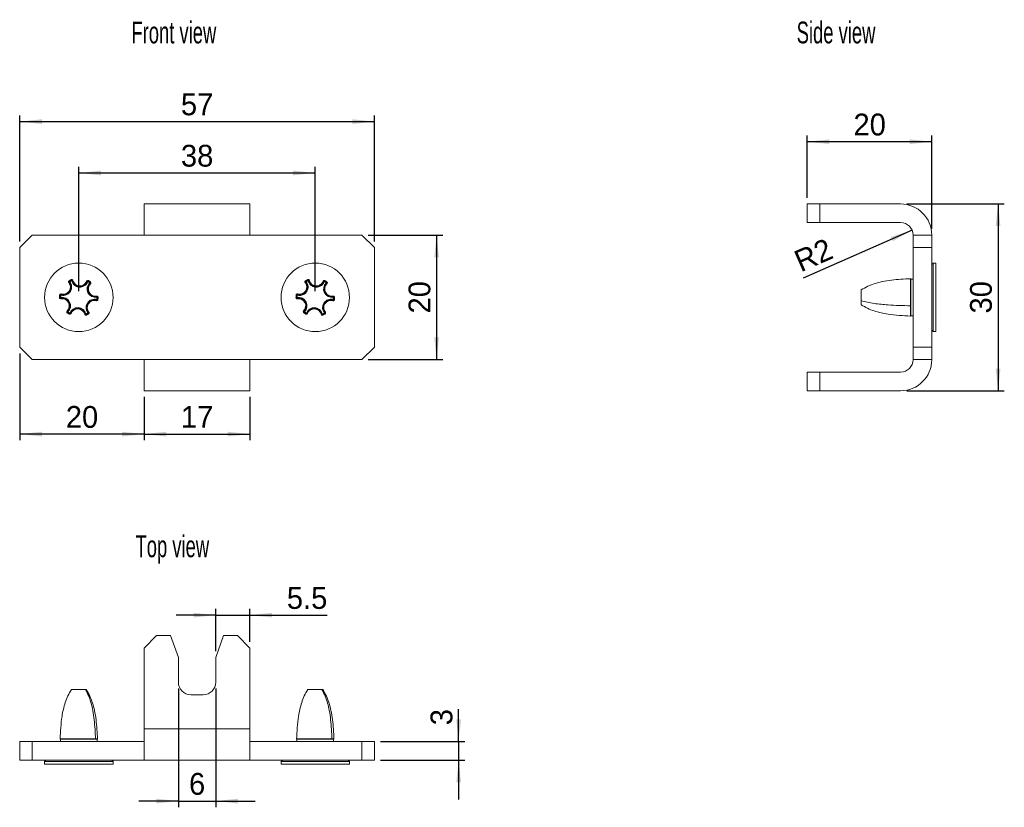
# Model space of a CAD drawing. Header units: millimetres. Extents: x 72 to 230, y 59 to 185.
import ezdxf

# ---------------------------------------------------------------- set-up
doc = ezdxf.new("R2010")
doc.units = ezdxf.units.MM
doc.layers.add('FORMAT', color=7, linetype='Continuous')
doc.styles.add('SLDTEXTSTYLE0', font='raavi.ttf')
doc.styles.add('SLDTEXTSTYLE1', font='arial.ttf')

msp = doc.modelspace()

# ---------------------------------------------------------------- linework, layer by layer
at = {"color": 7, "linetype": 'Continuous', "lineweight": 18}
for p, q in [((108.88, 155.54), (91.88, 155.54)), ((91.88, 150.54), (91.88, 155.54)), ((108.88, 150.54), (108.88, 155.54)), ((198.45, 152.54), (198.45, 155.54)), ((198.45, 155.54), (200.45, 155.54)), ((200.45, 155.54), (200.45, 152.54)), ((213.45, 155.54), (200.45, 155.54)), ((200.45, 152.54), (198.45, 152.54)), ((213.45, 152.54), (200.45, 152.54)), ((73.88, 150.54), (71.88, 148.54)), ((73.88, 150.54), (91.88, 150.54)), ((91.88, 150.54), (108.88, 150.54)), ((108.88, 150.54), (126.88, 150.54)), ((128.88, 148.54), (126.88, 150.54)), ((215.45, 148.54), (215.45, 150.54)), ((215.45, 150.54), (218.45, 150.54)), ((218.45, 150.54), (218.45, 148.54)), ((71.88, 132.54), (71.88, 148.54)), ((128.88, 148.54), (128.88, 132.54)), ((215.45, 132.54), (215.45, 148.54)), ((218.45, 148.54), (215.45, 148.54)), ((218.45, 132.54), (218.45, 148.54)), ((218.66, 146.04), (218.45, 145.83)), ((219.11, 146.04), (218.66, 146.04)), ((218.66, 146.04), (218.66, 145.45)), ((219.11, 145.45), (219.11, 146.04)), ((218.66, 145.45), (218.66, 135.04)), ((219.11, 135.04), (219.11, 145.45)), ((79.84, 142.98), (79.76, 142.92)), ((79.87, 143.13), (79.82, 143.22)), ((79.84, 142.98), (79.92, 143.04)), ((79.87, 143.13), (79.92, 143.04)), ((80.2, 143.3), (80.16, 143.39)), ((80.2, 143.3), (80.24, 143.21)), ((80.34, 143.23), (80.24, 143.21)), ((80.34, 143.23), (80.44, 143.26)), ((82.72, 143.09), (82.63, 143.13)), ((82.72, 143.09), (82.82, 143.06)), ((82.87, 143.15), (82.82, 143.06)), ((82.87, 143.15), (82.92, 143.23)), ((83.18, 142.94), (83.12, 142.86)), ((83.19, 142.79), (83.12, 142.86)), ((83.18, 142.94), (83.24, 143.02)), ((83.19, 142.79), (83.26, 142.71)), ((117.84, 142.98), (117.76, 142.92)), ((117.87, 143.13), (117.82, 143.22)), ((117.84, 142.98), (117.92, 143.04)), ((117.87, 143.13), (117.92, 143.04)), ((118.2, 143.3), (118.16, 143.39)), ((118.2, 143.3), (118.24, 143.21)), ((118.34, 143.23), (118.24, 143.21)), ((118.34, 143.23), (118.44, 143.26)), ((120.72, 143.09), (120.63, 143.13)), ((120.72, 143.09), (120.82, 143.06)), ((120.87, 143.15), (120.82, 143.06)), ((120.87, 143.15), (120.92, 143.23)), ((121.18, 142.94), (121.12, 142.86)), ((121.19, 142.79), (121.12, 142.86)), ((121.18, 142.94), (121.24, 143.02)), ((121.19, 142.79), (121.26, 142.71)), ((215.11, 143.49), (215.04, 143.54)), ((215.04, 143.54), (215.04, 139.19)), ((215.45, 143.49), (215.11, 143.49)), ((215.11, 143.49), (215.11, 143.18)), ((215.11, 143.18), (215.11, 137.59)), ((78.4, 140.9), (78.3, 140.91)), ((78.4, 140.9), (78.5, 140.89)), ((78.53, 140.99), (78.5, 140.89)), ((78.53, 140.99), (78.56, 141.08)), ((116.4, 140.9), (116.3, 140.91)), ((116.4, 140.9), (116.5, 140.89)), ((116.53, 140.99), (116.5, 140.89)), ((116.53, 140.99), (116.56, 141.08)), ((78.38, 140.52), (78.28, 140.52)), ((78.38, 140.52), (78.48, 140.52)), ((78.5, 140.43), (78.48, 140.52)), ((78.5, 140.43), (78.51, 140.33)), ((84.23, 140.09), (84.2, 140)), ((84.23, 140.09), (84.26, 140.19)), ((84.26, 140.65), (84.25, 140.75)), ((84.26, 140.65), (84.28, 140.56)), ((84.36, 140.18), (84.26, 140.19)), ((84.38, 140.56), (84.28, 140.56)), ((84.36, 140.18), (84.46, 140.17)), ((84.38, 140.56), (84.48, 140.56)), ((116.38, 140.52), (116.28, 140.52)), ((116.38, 140.52), (116.48, 140.52)), ((116.5, 140.43), (116.48, 140.52)), ((116.5, 140.43), (116.51, 140.33)), ((122.23, 140.09), (122.2, 140)), ((122.23, 140.09), (122.26, 140.19)), ((122.26, 140.65), (122.25, 140.75)), ((122.26, 140.65), (122.28, 140.56)), ((122.36, 140.18), (122.26, 140.19)), ((122.38, 140.56), (122.28, 140.56)), ((122.36, 140.18), (122.46, 140.17)), ((122.38, 140.56), (122.48, 140.56)), ((79.57, 138.29), (79.5, 138.36)), ((79.58, 138.14), (79.52, 138.06)), ((79.57, 138.29), (79.64, 138.22)), ((79.58, 138.14), (79.64, 138.22)), ((79.89, 137.93), (79.84, 137.85)), ((79.89, 137.93), (79.94, 138.02)), ((80.04, 137.98), (79.94, 138.02)), ((80.04, 137.98), (80.13, 137.95)), ((82.42, 137.85), (82.32, 137.82)), ((82.42, 137.85), (82.52, 137.87)), ((82.56, 137.78), (82.52, 137.87)), ((82.56, 137.78), (82.6, 137.69)), ((82.92, 138.1), (82.84, 138.04)), ((82.84, 138.04), (82.89, 137.95)), ((82.89, 137.95), (82.94, 137.86)), ((82.92, 138.1), (83, 138.16)), ((117.57, 138.29), (117.5, 138.36)), ((117.58, 138.14), (117.52, 138.06)), ((117.57, 138.29), (117.64, 138.22)), ((117.58, 138.14), (117.64, 138.22)), ((117.89, 137.93), (117.84, 137.85)), ((117.89, 137.93), (117.94, 138.02)), ((118.04, 137.98), (117.94, 138.02)), ((118.04, 137.98), (118.13, 137.95)), ((120.42, 137.85), (120.32, 137.82)), ((120.42, 137.85), (120.52, 137.87)), ((120.56, 137.78), (120.52, 137.87)), ((120.56, 137.78), (120.6, 137.69)), ((120.92, 138.1), (120.84, 138.04)), ((120.84, 138.04), (120.89, 137.95)), ((120.89, 137.95), (120.94, 137.86)), ((120.92, 138.1), (121, 138.16)), ((215.04, 139.19), (215.04, 137.54)), ((215.04, 137.54), (215.11, 137.59)), ((215.11, 137.59), (215.45, 137.59)), ((218.45, 135.25), (218.66, 135.04)), ((218.66, 135.04), (219.11, 135.04)), ((71.88, 132.54), (73.88, 130.54)), ((126.88, 130.54), (128.88, 132.54)), ((215.45, 130.54), (215.45, 132.54)), ((215.45, 132.54), (218.45, 132.54)), ((218.45, 132.54), (218.45, 130.54)), ((91.88, 130.54), (73.88, 130.54)), ((108.88, 130.54), (91.88, 130.54)), ((91.88, 130.54), (91.88, 125.54)), ((126.88, 130.54), (108.88, 130.54)), ((108.88, 130.54), (108.88, 125.54)), ((218.45, 130.54), (215.45, 130.54)), ((198.45, 125.54), (198.45, 128.54)), ((200.45, 128.54), (198.45, 128.54)), ((200.45, 128.54), (200.45, 125.54)), ((213.45, 128.54), (200.45, 128.54)), ((91.88, 125.54), (108.88, 125.54)), ((200.45, 125.54), (198.45, 125.54)), ((200.45, 125.54), (213.45, 125.54)), ((93.88, 86.22), (91.88, 84.22)), ((93.88, 86.22), (96.13, 86.22)), ((97.38, 82.72), (96.13, 86.22)), ((104.63, 86.22), (103.38, 82.72)), ((104.63, 86.22), (106.88, 86.22)), ((108.88, 84.22), (106.88, 86.22)), ((91.88, 71.22), (91.88, 84.22)), ((108.88, 84.22), (108.88, 71.22)), ((97.38, 78.72), (97.38, 82.72)), ((103.38, 82.72), (103.38, 78.72)), ((101.38, 76.72), (99.38, 76.72)), ((108.88, 71.22), (91.88, 71.22)), ((91.88, 66.22), (91.88, 71.22)), ((108.88, 66.22), (108.88, 71.22)), ((78.38, 69.63), (78.43, 69.56)), ((84.06, 69.63), (78.38, 69.63)), ((84.38, 69.63), (84.06, 69.63)), ((84.33, 69.56), (84.38, 69.63)), ((116.38, 69.63), (116.43, 69.56)), ((122.06, 69.63), (116.38, 69.63)), ((122.38, 69.63), (122.06, 69.63)), ((122.33, 69.56), (122.38, 69.63)), ((71.88, 66.22), (71.88, 69.22)), ((71.88, 69.22), (73.88, 69.22)), ((73.88, 69.22), (73.88, 66.22)), ((73.88, 69.22), (91.88, 69.22)), ((78.43, 69.56), (78.43, 69.22)), ((80.05, 69.56), (78.43, 69.56)), ((84.33, 69.56), (80.05, 69.56)), ((84.33, 69.22), (84.33, 69.56)), ((108.88, 69.22), (126.88, 69.22)), ((116.43, 69.56), (116.43, 69.22)), ((118.05, 69.56), (116.43, 69.56)), ((122.33, 69.56), (118.05, 69.56)), ((122.33, 69.22), (122.33, 69.56)), ((126.88, 66.22), (126.88, 69.22)), ((126.88, 69.22), (128.88, 69.22)), ((128.88, 69.22), (128.88, 66.22)), ((73.88, 66.22), (71.88, 66.22)), ((73.88, 66.22), (91.88, 66.22)), ((76.09, 66.22), (75.88, 66.01)), ((75.88, 66.01), (75.88, 65.56)), ((78.91, 66.01), (75.88, 66.01)), ((75.88, 65.56), (78.91, 65.56)), ((86.88, 66.01), (78.91, 66.01)), ((78.91, 65.56), (86.88, 65.56)), ((86.88, 66.01), (86.67, 66.22)), ((86.88, 65.56), (86.88, 66.01)), ((91.88, 66.22), (108.88, 66.22)), ((108.88, 66.22), (126.88, 66.22)), ((114.09, 66.22), (113.88, 66.01)), ((113.88, 66.01), (113.88, 65.56)), ((116.91, 66.01), (113.88, 66.01)), ((113.88, 65.56), (116.91, 65.56)), ((124.88, 66.01), (116.91, 66.01)), ((116.91, 65.56), (124.88, 65.56)), ((124.88, 66.01), (124.67, 66.22)), ((124.88, 65.56), (124.88, 66.01)), ((128.88, 66.22), (126.88, 66.22))]:
    msp.add_line(p, q, dxfattribs=at)
for centre in [(81.38, 140.54), (119.38, 140.54)]:
    msp.add_circle(centre, 5.5, dxfattribs=at)
for centre, radius, start, end in [((213.45, 150.54), 5, 0, 90), ((213.45, 150.54), 2, 0, 90), ((78.87, 142.19), 1.25, 254.0239, 39.3681), ((78.87, 142.19), 1.15, 296.696, 39.3681), ((79.92, 143.04), 0.2, 120.3117, 219.3681), ((81.38, 140.54), 3.1, 113.0803, 120.3117), ((79.92, 143.04), 0.1, 120.3117, 219.3681), ((81.38, 140.54), 3, 113.0803, 120.3117), ((81.38, 140.54), 2.9, 113.0803, 120.3117), ((80.24, 143.21), 0.2, 14.0239, 113.0803), ((80.24, 143.21), 0.1, 14.0239, 113.0803), ((81.55, 143.53), 1.25, 194.0239, 339.3681), ((81.55, 143.53), 1.15, 194.0239, 296.696), ((81.55, 143.53), 1.35, 296.696, 339.3681), ((82.82, 143.06), 0.2, 60.3117, 159.3681), ((84.06, 141.89), 1.35, 134.0239, 279.3681), ((82.82, 143.06), 0.1, 60.3117, 159.3681), ((84.06, 141.89), 1.25, 134.0239, 279.3681), ((81.38, 140.54), 2.9, 53.0803, 60.3117), ((81.38, 140.54), 3, 53.0803, 60.3117), ((84.06, 141.89), 1.15, 134.0239, 279.3681), ((81.38, 140.54), 3.1, 53.0803, 60.3117), ((83.12, 142.86), 0.1, 314.0239, 53.0803), ((83.12, 142.86), 0.2, 314.0239, 53.0803), ((116.87, 142.19), 1.25, 254.0239, 39.3681), ((116.87, 142.19), 1.15, 296.696, 39.3681), ((117.92, 143.04), 0.2, 120.3117, 219.3681), ((119.38, 140.54), 3.1, 113.0803, 120.3117), ((117.92, 143.04), 0.1, 120.3117, 219.3681), ((119.38, 140.54), 3, 113.0803, 120.3117), ((119.38, 140.54), 2.9, 113.0803, 120.3117), ((118.24, 143.21), 0.2, 14.0239, 113.0803), ((118.24, 143.21), 0.1, 14.0239, 113.0803), ((119.55, 143.53), 1.25, 194.0239, 339.3681), ((119.55, 143.53), 1.15, 194.0239, 296.696), ((119.55, 143.53), 1.35, 296.696, 339.3681), ((120.82, 143.06), 0.2, 60.3117, 159.3681), ((122.06, 141.89), 1.35, 134.0239, 279.3681), ((120.82, 143.06), 0.1, 60.3117, 159.3681), ((122.06, 141.89), 1.25, 134.0239, 279.3681), ((119.38, 140.54), 2.9, 53.0803, 60.3117), ((119.38, 140.54), 3, 53.0803, 60.3117), ((122.06, 141.89), 1.15, 134.0239, 279.3681), ((119.38, 140.54), 3.1, 53.0803, 60.3117), ((121.12, 142.86), 0.1, 314.0239, 53.0803), ((121.12, 142.86), 0.2, 314.0239, 53.0803), ((81.38, 140.54), 3.1, 173.0803, 180.3117), ((78.5, 140.89), 0.2, 74.0239, 173.0803), ((81.38, 140.54), 3, 173.0803, 180.3117), ((78.5, 140.89), 0.1, 74.0239, 173.0803), ((81.38, 140.54), 2.9, 173.0803, 180.3117), ((78.87, 142.19), 1.35, 254.0239, 296.696), ((119.38, 140.54), 3.1, 173.0803, 180.3117), ((116.5, 140.89), 0.2, 74.0239, 173.0803), ((119.38, 140.54), 3, 173.0803, 180.3117), ((116.5, 140.89), 0.1, 74.0239, 173.0803), ((119.38, 140.54), 2.9, 173.0803, 180.3117), ((116.87, 142.19), 1.35, 254.0239, 296.696), ((78.48, 140.52), 0.2, 180.3117, 279.3681), ((78.48, 140.52), 0.1, 180.3117, 279.3681), ((78.7, 139.19), 1.35, 314.0239, 99.3681), ((78.7, 139.19), 1.25, 314.0239, 99.3681), ((78.7, 139.19), 1.15, 314.0239, 99.3681), ((83.89, 138.89), 1.35, 74.0239, 219.3681), ((83.89, 138.89), 1.25, 74.0239, 219.3681), ((83.89, 138.89), 1.15, 74.0239, 219.3681), ((84.26, 140.19), 0.2, 254.0239, 353.0803), ((84.26, 140.19), 0.1, 254.0239, 353.0803), ((84.28, 140.56), 0.2, 0.3117, 99.3681), ((84.28, 140.56), 0.1, 0.3117, 99.3681), ((81.38, 140.54), 2.9, 353.0803, 0.3117), ((81.38, 140.54), 3, 353.0803, 0.3117), ((81.38, 140.54), 3.1, 353.0803, 0.3117), ((116.48, 140.52), 0.2, 180.3117, 279.3681), ((116.48, 140.52), 0.1, 180.3117, 279.3681), ((116.7, 139.19), 1.35, 314.0239, 99.3681), ((116.7, 139.19), 1.25, 314.0239, 99.3681), ((116.7, 139.19), 1.15, 314.0239, 99.3681), ((121.89, 138.89), 1.35, 74.0239, 219.3681), ((121.89, 138.89), 1.25, 74.0239, 219.3681), ((121.89, 138.89), 1.15, 74.0239, 219.3681), ((122.26, 140.19), 0.2, 254.0239, 353.0803), ((122.26, 140.19), 0.1, 254.0239, 353.0803), ((122.28, 140.56), 0.2, 0.3117, 99.3681), ((122.28, 140.56), 0.1, 0.3117, 99.3681), ((119.38, 140.54), 2.9, 353.0803, 0.3117), ((119.38, 140.54), 3, 353.0803, 0.3117), ((119.38, 140.54), 3.1, 353.0803, 0.3117), ((79.64, 138.22), 0.2, 134.0239, 233.0803), ((81.38, 140.54), 3.1, 233.0803, 240.3117), ((79.64, 138.22), 0.1, 134.0239, 233.0803), ((81.38, 140.54), 3, 233.0803, 240.3117), ((81.38, 140.54), 2.9, 233.0803, 240.3117), ((79.94, 138.02), 0.2, 240.3117, 339.3681), ((79.94, 138.02), 0.1, 240.3117, 339.3681), ((81.21, 137.54), 1.35, 14.0239, 159.3681), ((81.21, 137.54), 1.25, 14.0239, 159.3681), ((81.21, 137.54), 1.15, 14.0239, 159.3681), ((82.52, 137.87), 0.2, 194.0239, 293.0803), ((82.52, 137.87), 0.1, 194.0239, 293.0803), ((81.38, 140.54), 2.9, 293.0803, 300.3117), ((81.38, 140.54), 3, 293.0803, 300.3117), ((81.38, 140.54), 3.1, 293.0803, 300.3117), ((82.84, 138.04), 0.1, 300.3117, 39.3681), ((82.84, 138.04), 0.2, 300.3117, 39.3681), ((117.64, 138.22), 0.2, 134.0239, 233.0803), ((119.38, 140.54), 3.1, 233.0803, 240.3117), ((117.64, 138.22), 0.1, 134.0239, 233.0803), ((119.38, 140.54), 3, 233.0803, 240.3117), ((119.38, 140.54), 2.9, 233.0803, 240.3117), ((117.94, 138.02), 0.2, 240.3117, 339.3681), ((117.94, 138.02), 0.1, 240.3117, 339.3681), ((119.21, 137.54), 1.35, 14.0239, 159.3681), ((119.21, 137.54), 1.25, 14.0239, 159.3681), ((119.21, 137.54), 1.15, 14.0239, 159.3681), ((120.52, 137.87), 0.2, 194.0239, 293.0803), ((120.52, 137.87), 0.1, 194.0239, 293.0803), ((119.38, 140.54), 2.9, 293.0803, 300.3117), ((119.38, 140.54), 3, 293.0803, 300.3117), ((119.38, 140.54), 3.1, 293.0803, 300.3117), ((120.84, 138.04), 0.1, 300.3117, 39.3681), ((120.84, 138.04), 0.2, 300.3117, 39.3681), ((213.45, 130.54), 5, 270, 0), ((213.45, 130.54), 2, 270, 0), ((99.38, 78.72), 2, 180, 270), ((101.38, 78.72), 2, 270, 0)]:
    msp.add_arc(centre, radius, start, end, dxfattribs=at)
for points, knots in [([(79.92, 143.04), (79.98, 142.96), (80.09, 142.8), (80.19, 142.51), (80.24, 142.21), (80.2, 141.9), (80.11, 141.62), (79.95, 141.36), (79.74, 141.13), (79.57, 141.03), (79.48, 140.98)], [0, 0, 0, 0, 0.125225, 0.250003, 0.375226, 0.500006, 0.625229, 0.750009, 0.875, 1, 1, 1, 1]), ([(82.16, 142.33), (82.07, 142.29), (81.88, 142.21), (81.58, 142.17), (81.27, 142.2), (80.99, 142.3), (80.72, 142.45), (80.51, 142.67), (80.34, 142.92), (80.27, 143.11), (80.24, 143.21)], [0, 0, 0, 0, 0.125225, 0.250003, 0.375226, 0.500006, 0.625229, 0.750009, 0.875, 1, 1, 1, 1]), ([(82.63, 143.13), (82.57, 143), (82.47, 142.81), (82.31, 142.66), (82.22, 142.6), (82.16, 142.56), (82.1, 142.52), (82.07, 142.51)], [0, 0, 0, 0, 0.4987398, 0.7484978, 0.7614493, 0.8735188, 1, 1, 1, 1]), ([(117.92, 143.04), (117.98, 142.96), (118.09, 142.8), (118.19, 142.51), (118.24, 142.21), (118.2, 141.9), (118.11, 141.62), (117.95, 141.36), (117.74, 141.13), (117.57, 141.03), (117.48, 140.98)], [0, 0, 0, 0, 0.125225, 0.250003, 0.375226, 0.500006, 0.625229, 0.750009, 0.875, 1, 1, 1, 1]), ([(120.16, 142.33), (120.07, 142.29), (119.88, 142.21), (119.58, 142.17), (119.27, 142.2), (118.99, 142.3), (118.72, 142.45), (118.51, 142.67), (118.34, 142.92), (118.27, 143.11), (118.24, 143.21)], [0, 0, 0, 0, 0.125225, 0.250003, 0.375226, 0.500006, 0.625229, 0.750009, 0.875, 1, 1, 1, 1]), ([(120.63, 143.13), (120.57, 143), (120.47, 142.81), (120.31, 142.66), (120.22, 142.6), (120.16, 142.56), (120.1, 142.52), (120.07, 142.51)], [0, 0, 0, 0, 0.49874, 0.748498, 0.761449, 0.873519, 1, 1, 1, 1]), ([(215.04, 143.54), (214.52, 143.51), (213.5, 143.46), (211.97, 143.33), (210.56, 143.11), (209.3, 142.77), (208.17, 142.35), (207.46, 141.94), (207.11, 141.74)], [0, 0, 0, 0, 0.187908, 0.374644, 0.559752, 0.704676, 0.850614, 1, 1, 1, 1]), ([(79.39, 141.16), (79.26, 141.11), (79.05, 141.03), (78.83, 141.03), (78.73, 141.05), (78.66, 141.06), (78.59, 141.07), (78.56, 141.08)], [0, 0, 0, 0, 0.49874, 0.748498, 0.761449, 0.873519, 1, 1, 1, 1]), ([(117.39, 141.16), (117.26, 141.11), (117.05, 141.03), (116.83, 141.03), (116.73, 141.05), (116.66, 141.06), (116.59, 141.07), (116.56, 141.08)], [0, 0, 0, 0, 0.49874, 0.748498, 0.761449, 0.873519, 1, 1, 1, 1]), ([(207.11, 141.73), (207.11, 141.72), (207.11, 141.72), (207.11, 141.56), (207.11, 141.28), (207.11, 140.92), (207.11, 140.51), (207.11, 140.2), (207.11, 140.04), (207.11, 140)], [0, 0, 0, 0, 0.120447, 0.285983, 0.451518, 0.617054, 0.782589, 0.948125, 1, 1, 1, 1]), ([(207.11, 140), (207.45, 139.91), (208.12, 139.74), (209.2, 139.55), (210.3, 139.42), (211.64, 139.3), (213.22, 139.23), (214.43, 139.21), (215.04, 139.19)], [0, 0, 0, 0, 0.142698, 0.282137, 0.420494, 0.5591, 0.778641, 1, 1, 1, 1]), ([(207.11, 140), (207.11, 139.89), (207.11, 139.65), (207.11, 139.44), (207.11, 139.33), (207.11, 139.35), (207.11, 139.35)], [0, 0, 0, 0, 0.305589, 0.611177, 0.916766, 1, 1, 1, 1]), ([(207.11, 139.34), (207.45, 139.14), (208.12, 138.76), (209.2, 138.34), (210.3, 138.04), (211.64, 137.79), (213.22, 137.63), (214.43, 137.57), (215.04, 137.54)], [0, 0, 0, 0, 0.142698, 0.282137, 0.420494, 0.5591, 0.778641, 1, 1, 1, 1]), ([(80.18, 77.56), (79.98, 77.22), (79.6, 76.55), (79.18, 75.47), (78.88, 74.37), (78.63, 73.03), (78.47, 71.45), (78.41, 70.24), (78.38, 69.63)], [0, 0, 0, 0, 0.142698, 0.282137, 0.420494, 0.5591, 0.778641, 1, 1, 1, 1]), ([(82.45, 77.56), (82.38, 77.56), (82.23, 77.56), (81.89, 77.56), (81.49, 77.56), (81.08, 77.56), (80.71, 77.56), (80.41, 77.56), (80.21, 77.56), (80.19, 77.56), (80.18, 77.56)], [0, 0, 0, 0, 0.12602, 0.252039, 0.378059, 0.504079, 0.630099, 0.756118, 0.882138, 1, 1, 1, 1]), ([(84.06, 69.63), (84.04, 70.15), (83.99, 71.17), (83.87, 72.7), (83.67, 74.1), (83.38, 75.37), (83, 76.5), (82.64, 77.21), (82.45, 77.56)], [0, 0, 0, 0, 0.187908, 0.374644, 0.559752, 0.704676, 0.850614, 1, 1, 1, 1]), ([(82.58, 77.56), (82.58, 77.56), (82.6, 77.56), (82.54, 77.56), (82.47, 77.56), (82.45, 77.56)], [0, 0, 0, 0, 0.046988, 0.7726081, 1, 1, 1, 1]), ([(84.38, 69.63), (84.35, 70.15), (84.3, 71.17), (84.17, 72.7), (83.95, 74.1), (83.61, 75.37), (83.19, 76.5), (82.78, 77.21), (82.58, 77.56)], [0, 0, 0, 0, 0.187908, 0.374644, 0.559752, 0.704676, 0.850614, 1, 1, 1, 1]), ([(118.18, 77.56), (117.98, 77.22), (117.6, 76.55), (117.18, 75.47), (116.88, 74.37), (116.63, 73.03), (116.47, 71.45), (116.41, 70.24), (116.38, 69.63)], [0, 0, 0, 0, 0.142698, 0.282137, 0.420494, 0.5591, 0.778641, 1, 1, 1, 1]), ([(120.45, 77.56), (120.38, 77.56), (120.23, 77.56), (119.89, 77.56), (119.49, 77.56), (119.08, 77.56), (118.71, 77.56), (118.41, 77.56), (118.21, 77.56), (118.19, 77.56), (118.18, 77.56)], [0, 0, 0, 0, 0.12602, 0.252039, 0.378059, 0.504079, 0.630099, 0.756118, 0.882138, 1, 1, 1, 1]), ([(122.06, 69.63), (122.04, 70.15), (121.99, 71.17), (121.87, 72.7), (121.67, 74.1), (121.38, 75.37), (121, 76.5), (120.64, 77.21), (120.45, 77.56)], [0, 0, 0, 0, 0.187908, 0.374644, 0.559752, 0.704676, 0.850614, 1, 1, 1, 1]), ([(120.58, 77.56), (120.58, 77.56), (120.6, 77.56), (120.54, 77.56), (120.47, 77.56), (120.45, 77.56)], [0, 0, 0, 0, 0.046988, 0.772608, 1, 1, 1, 1]), ([(122.38, 69.63), (122.35, 70.15), (122.3, 71.17), (122.17, 72.7), (121.95, 74.1), (121.61, 75.37), (121.19, 76.5), (120.78, 77.21), (120.58, 77.56)], [0, 0, 0, 0, 0.187908, 0.374644, 0.559752, 0.704676, 0.850614, 1, 1, 1, 1])]:
    msp.add_open_spline(points, degree=3, knots=knots, dxfattribs=at)
at = {"layer": 'FORMAT', "color": 7}
for p, q in [((71.88, 149.54), (71.88, 169.77)), ((128.88, 149.54), (128.88, 169.77)), ((71.88, 168.77), (128.88, 168.77)), ((198.45, 156.54), (198.45, 166.54)), ((218.45, 151.54), (218.45, 166.54)), ((218.45, 165.54), (198.45, 165.54)), ((81.38, 141.54), (81.38, 161.52)), ((119.38, 141.54), (119.38, 161.52)), ((81.38, 160.52), (119.38, 160.52)), ((214.45, 155.54), (230.11, 155.54)), ((229.11, 155.54), (229.11, 125.54)), ((127.88, 150.54), (139.88, 150.54)), ((138.88, 150.54), (138.88, 130.54)), ((215.28, 151.34), (197.8, 143.61)), ((71.88, 131.54), (71.88, 117.58)), ((127.88, 130.54), (139.88, 130.54)), ((214.45, 125.54), (230.11, 125.54)), ((91.88, 124.54), (91.88, 117.58)), ((91.88, 124.54), (91.88, 117.58)), ((108.88, 124.54), (108.88, 117.58)), ((91.88, 118.58), (71.88, 118.58)), ((91.88, 118.58), (108.88, 118.58)), ((103.38, 83.72), (103.38, 90.5)), ((108.88, 85.22), (108.88, 90.5)), ((103.38, 89.5), (97.03, 89.5)), ((103.38, 89.5), (108.88, 89.5)), ((108.88, 89.5), (121.27, 89.5)), ((97.38, 77.72), (97.38, 58.64)), ((103.38, 77.72), (103.38, 58.64)), ((142.42, 69.22), (142.42, 74.41)), ((129.88, 69.22), (143.42, 69.22)), ((142.42, 69.22), (142.42, 66.22)), ((129.88, 66.22), (143.42, 66.22)), ((142.42, 66.22), (142.42, 59.87)), ((97.38, 59.64), (91.03, 59.64)), ((97.38, 59.64), (103.38, 59.64)), ((103.38, 59.64), (109.73, 59.64))]:
    msp.add_line(p, q, dxfattribs=at)
for points in [[(71.88, 168.77), (75.44, 168.39), (75.44, 169.15)], [(128.88, 168.77), (125.32, 169.15), (125.32, 168.39)], [(198.45, 165.54), (202.01, 165.16), (202.01, 165.92)], [(218.45, 165.54), (214.9, 165.92), (214.9, 165.16)], [(81.38, 160.52), (84.94, 160.14), (84.94, 160.9)], [(119.38, 160.52), (115.82, 160.9), (115.82, 160.14)], [(229.11, 155.54), (228.73, 151.98), (229.49, 151.98)], [(138.88, 150.54), (138.5, 146.98), (139.26, 146.98)], [(215.28, 151.34), (211.88, 150.25), (212.19, 149.56)], [(138.88, 130.54), (139.26, 134.1), (138.5, 134.1)], [(229.11, 125.54), (229.49, 129.1), (228.73, 129.1)], [(71.88, 118.58), (75.44, 118.2), (75.44, 118.96)], [(91.88, 118.58), (88.32, 118.96), (88.32, 118.2)], [(91.88, 118.58), (95.44, 118.2), (95.44, 118.96)], [(108.88, 118.58), (105.32, 118.96), (105.32, 118.2)], [(103.38, 89.5), (99.82, 89.88), (99.82, 89.12)], [(108.88, 89.5), (112.44, 89.12), (112.44, 89.88)], [(142.42, 69.22), (142.8, 72.77), (142.04, 72.77)], [(142.42, 66.22), (142.04, 62.66), (142.8, 62.66)], [(97.38, 59.64), (93.82, 60.02), (93.82, 59.26)], [(103.38, 59.64), (106.94, 59.26), (106.94, 60.02)]]:
    msp.add_solid(points, dxfattribs=at)

# ---------------------------------------------------------------- texts
at = {"layer": 'FORMAT', "color": 7, "linetype": 'Continuous', "style": 'SLDTEXTSTYLE1', "width": 0.605}
for s, p in [('Side view', (196.74, 181.33)), ('Front view', (89.83, 181.33)), ('Top view', (90.49, 98.81))]:
    msp.add_text(s, height=3.5, dxfattribs=at).set_placement(p)
at = {"layer": 'FORMAT', "color": 7, "char_height": 3.5, "attachment_point": 1, "style": 'SLDTEXTSTYLE0'}
for s, insert in [('57', (97.79, 173.29)), ('20', (205.87, 170.05)), ('38', (97.79, 165.04)), ('20', (79.29, 123.09)), ('17', (97.79, 123.09)), ('5.5', (114.81, 94.01)), ('6', (99.09, 64.16))]:
    msp.add_mtext(s, dxfattribs=dict(at, insert=insert))
for s, insert, rotation in [('R2', (195.99, 147.74), 23.7176), ('20', (134.37, 137.95), 90), ('30', (224.6, 137.95), 90), ('3', (137.91, 71.82), 90)]:
    msp.add_mtext(s, dxfattribs=dict(at, insert=insert, rotation=rotation))

doc.saveas('drawing.dxf')
